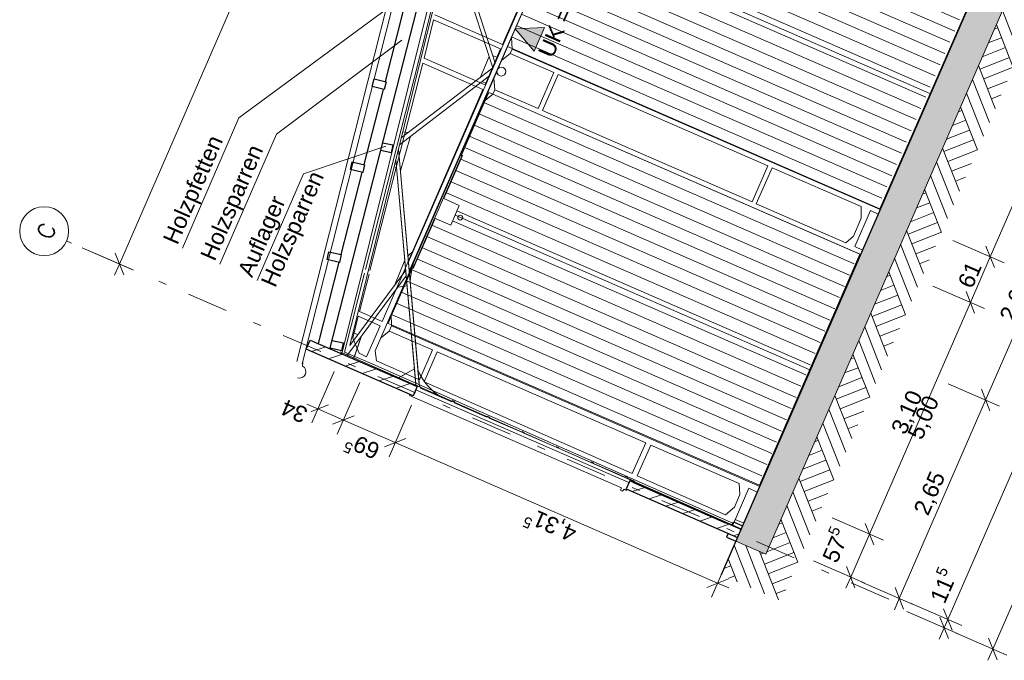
# Model space of a CAD drawing. Header units: metres. Extents: x -43 to 551, y 11 to 64.
# Tile 29 of 36: x 532 to 544, y 12 to 20. Entities that reach past the tile are written whole.
import ezdxf

# ---------------------------------------------------------------- set-up
doc = ezdxf.new("R2010")
doc.units = ezdxf.units.M
doc.header["$MEASUREMENT"] = 0
for name, pattern in [('Achslinie 01', [1.166667, 0.5, -0.3, 0, -0.366667]), ('DGN Style 2', [1.233271, 0.739963, -0.493308]), ('Wipeout_Contour', [1, 0, -1])]:
    doc.linetypes.add(name, pattern=pattern)
for name, color, linetype in [('00_Achsraster', 7, 'Continuous'), ('GBE_Beschriftung', 7, 'Continuous'), ('GBE_Dach', 7, 'Continuous'), ('GBE_Fen_Tuer', 7, 'Continuous'), ('GBE_Wand_Decke_tragend_Ansicht', 7, 'Continuous'), ('GBE_Wand_Decke_tragend_Schnitt', 7, 'Continuous'), ('GBE_Wand_Decke_tragend_Schraffur', 7, 'Continuous'), ('NEU_GBE_Bemassung_fsa', 7, 'Continuous'), ('NEU_GBE_Boden', 7, 'Continuous'), ('NEU_GBE_Fahrdraht', 7, 'Continuous'), ('NEU_GBE_Hoehenkoten', 7, 'Continuous'), ('NEU_GBE_Holzbalken', 7, 'Continuous'), ('NEU_GBE_Regenrinne', 7, 'Continuous'), ('NEU_GBE_Traeger', 7, 'Continuous')]:
    doc.layers.add(name, color=color, linetype=linetype)
doc.styles.add('ERSTELLTER_STIL_1', font='txt')
doc.dimstyles.new('ERSTELLTER_STIL__1', dxfattribs={"dimtxt": 0.2, "dimasz": 0.190285, "dimexe": 0.18, "dimexo": 0.5, "dimgap": 0.09, "dimtad": 1, "dimzin": 0, "dimdsep": 46, "dimtxsty": 'ERSTELLTER_STIL_1', "dimblk": 'ARROWHEAD_6', "dimblk1": 'ARROWHEAD_6', "dimblk2": 'ARROWHEAD_6', "dimcen": 0.09, "dimclrd": 7, "dimclre": 7, "dimclrt": 7, "dimazin": 0, "dimtfac": 1, "dimtdec": 4, "dimtmove": 2, "dimatfit": 3, "dimfxl": 1, "dimtolj": 1, "dimtzin": 0, "dimarcsym": 0})
doc.dimstyles.new('ERSTELLTER_STIL__2', dxfattribs={"dimtxt": 0.2, "dimasz": 0.190285, "dimexe": 0.18, "dimexo": 0.5, "dimgap": 0.09, "dimtad": 1, "dimzin": 0, "dimdsep": 46, "dimtxsty": 'ERSTELLTER_STIL_1', "dimblk": 'ARROWHEAD_6', "dimblk1": 'ARROWHEAD_6', "dimblk2": 'ARROWHEAD_6', "dimcen": 0.09, "dimclrd": 7, "dimclre": 7, "dimclrt": 7, "dimazin": 0, "dimtfac": 1, "dimtdec": 4, "dimtmove": 0, "dimatfit": 3, "dimfxl": 1, "dimtolj": 1, "dimtzin": 0, "dimarcsym": 0})
doc.dimstyles.new('ERSTELLTER_STIL__3', dxfattribs={"dimtxt": 0.2, "dimasz": 0.190285, "dimexe": 0.18, "dimexo": 0.5, "dimgap": 0.09, "dimtad": 1, "dimzin": 0, "dimdsep": 46, "dimtxsty": 'ERSTELLTER_STIL_1', "dimblk": 'ARROWHEAD_6', "dimblk1": 'ARROWHEAD_6', "dimblk2": 'ARROWHEAD_6', "dimcen": 0.09, "dimclrd": 8, "dimclre": 8, "dimclrt": 8, "dimazin": 0, "dimtfac": 1, "dimtdec": 4, "dimtmove": 0, "dimatfit": 3, "dimfxl": 1, "dimtolj": 1, "dimtzin": 0, "dimarcsym": 0})
pattern_1 = [(18, (575.09492, 0), (-0.04635255, 0.1426585), [])]

# ---------------------------------------------------------------- blocks, each defined once
blk = doc.blocks.new('*D97', base_point=(575.095, 0))
at = {"layer": 'NEU_GBE_Bemassung_fsa', "color": 7, "linetype": 'Continuous', "lineweight": 13}
for p, q in [((550.79, 27.061), (550.16, 27.336)), ((550.67, 27.004), (550.566, 27.268)), ((550.618, 27.136), (550.678, 27.274)), ((544.15, 12.285), (550.618, 27.136)), ((544.322, 12.21), (543.692, 12.485)), ((544.098, 12.417), (544.202, 12.153)), ((544.09, 12.148), (544.15, 12.285))]:
    blk.add_line(p, q, dxfattribs=at)
at = {"color": 254, "linetype": 'Wipeout_Contour', "lineweight": 0, "ltscale": 2190.451584}
blk.add_wipeout([(547.228, 19.368), (547.529, 20.059), (547.284, 20.165), (546.983, 19.475)], dxfattribs=at).dxf.layer = 'NEU_GBE_Bemassung_fsa'
at = {"layer": 'NEU_GBE_Bemassung_fsa', "color": 7, "lineweight": 13, "insert": (547.21, 19.412), "char_height": 0.2, "attachment_point": 7, "rotation": 66.4651, "style": 'ERSTELLTER_STIL_1'}
blk.add_mtext('\\A1;{\\pql;\\fArial|b0|i0|c0|p34;16,20}', dxfattribs=at)
blk = doc.blocks.new('ARROWHEAD_6')
at = {"color": 0, "linetype": 'Continuous', "lineweight": 0}
for p, q in [((0, 0), (-1, 0)), ((-0.5, -0.5), (0.5, 0.5))]:
    blk.add_line(p, q, dxfattribs=at)
blk = doc.blocks.new('*D99', base_point=(575.095, 0))
at = {"layer": '00_Achsraster', "color": 8, "linetype": 'Continuous', "lineweight": 18}
for p, q in [((539.863, 31.761), (536.646, 24.375)), ((536.188, 24.575), (536.818, 24.3)), ((536.698, 24.243), (536.594, 24.507)), ((536.646, 24.375), (533.437, 17.006)), ((532.978, 17.206), (533.609, 16.931)), ((533.385, 17.138), (533.489, 16.874)), ((533.437, 17.006), (533.377, 16.868))]:
    blk.add_line(p, q, dxfattribs=at)
at = {"color": 254, "linetype": 'Wipeout_Contour', "lineweight": 0, "ltscale": 2141.26244}
blk.add_wipeout([(534.914, 20.421), (535.152, 20.967), (534.912, 21.072), (534.674, 20.526)], dxfattribs=at).dxf.layer = '00_Achsraster'
at = {"layer": '00_Achsraster', "color": 8, "lineweight": 18, "insert": (534.898, 20.462), "char_height": 0.2, "attachment_point": 7, "rotation": 66.4651, "style": 'ERSTELLTER_STIL_1'}
blk.add_mtext('\\A1;{\\pql;\\fArial|b0|i0|c0|p34;8,04}', dxfattribs=at)
blk = doc.blocks.new('*D100', base_point=(575.095, 0))
at = {"layer": 'NEU_GBE_Bemassung_fsa', "color": 7, "linetype": 'Continuous', "lineweight": 13}
for p, q in [((543.599, 12.648), (549.975, 27.288)), ((543.771, 12.573), (543.141, 12.848)), ((543.726, 12.47), (543.096, 12.744)), ((543.547, 12.78), (543.651, 12.517)), ((543.502, 12.677), (543.606, 12.413)), ((543.554, 12.545), (543.599, 12.648)), ((543.494, 12.407), (543.554, 12.545))]:
    blk.add_line(p, q, dxfattribs=at)
blk = doc.blocks.new('*D101', base_point=(575.095, 0))
at = {"layer": 'NEU_GBE_Bemassung_fsa', "color": 7, "linetype": 'Continuous', "lineweight": 13}
for p, q in [((550.027, 27.156), (549.924, 27.42)), ((543.599, 12.648), (549.975, 27.288)), ((543.547, 12.78), (543.651, 12.517))]:
    blk.add_line(p, q, dxfattribs=at)
at = {"color": 254, "linetype": 'Wipeout_Contour', "lineweight": 0, "ltscale": 2201.586803}
blk.add_wipeout([(549.762, 26.815), (549.943, 27.23), (549.698, 27.336), (549.517, 26.922)], dxfattribs=at).dxf.layer = 'NEU_GBE_Bemassung_fsa'
at = {"color": 254, "linetype": 'Wipeout_Contour', "lineweight": 0, "ltscale": 2188.103604}
blk.add_wipeout([(546.631, 19.626), (546.932, 20.316), (546.687, 20.423), (546.386, 19.732)], dxfattribs=at).dxf.layer = 'NEU_GBE_Bemassung_fsa'
at = {"color": 254, "linetype": 'Wipeout_Contour', "lineweight": 0, "ltscale": 2175.00431}
blk.add_wipeout([(543.632, 12.749), (543.82, 13.18), (543.558, 13.295), (543.37, 12.863)], dxfattribs=at).dxf.layer = 'NEU_GBE_Bemassung_fsa'
at = {"layer": 'NEU_GBE_Bemassung_fsa', "color": 7, "lineweight": 13, "char_height": 0.2, "attachment_point": 7, "rotation": 66.4651, "style": 'ERSTELLTER_STIL_1'}
for s, insert in [('\\A1;{\\pql;\\fArial|b0|i0|c0|p34;11\\fArial|b0|i0|c0|p34;\\A1{\\H.66x;\\S5^  ;}}', (549.747, 26.858)), ('\\A1;{\\pql;\\fArial|b0|i0|c0|p34;15,97}', (546.614, 19.67)), ('\\A1;{\\pql;\\fArial|b0|i0|c0|p34;11\\fArial|b0|i0|c0|p34;\\A1{\\H.66x;\\S5^  ;}}', (543.612, 12.804))]:
    blk.add_mtext(s, dxfattribs=dict(at, insert=insert))
blk = doc.blocks.new('*D102', base_point=(575.095, 0))
at = {"layer": 'NEU_GBE_Bemassung_fsa', "color": 7, "linetype": 'Continuous', "lineweight": 13}
for p, q in [((550.194, 27.321), (549.564, 27.595)), ((550.148, 27.213), (549.517, 27.488)), ((550.027, 27.156), (549.924, 27.42)), ((549.97, 27.527), (550.074, 27.264)), ((550.022, 27.396), (550.082, 27.533)), ((549.975, 27.288), (550.022, 27.396)), ((543.599, 12.648), (549.975, 27.288))]:
    blk.add_line(p, q, dxfattribs=at)
blk = doc.blocks.new('*D103', base_point=(575.095, 0))
at = {"layer": 'NEU_GBE_Bemassung_fsa', "color": 7, "linetype": 'Continuous', "lineweight": 13}
for p, q in [((544.062, 15.338), (545.118, 17.764)), ((544.234, 15.263), (543.603, 15.538)), ((544.01, 15.47), (544.113, 15.206)), ((543.003, 12.906), (544.062, 15.338)), ((543.175, 12.831), (542.544, 13.106)), ((542.951, 13.038), (543.054, 12.774)), ((542.943, 12.768), (543.003, 12.906))]:
    blk.add_line(p, q, dxfattribs=at)
at = {"color": 254, "linetype": 'Wipeout_Contour', "lineweight": 0, "ltscale": 2174.355582}
blk.add_wipeout([(543.406, 13.849), (543.646, 14.4), (543.401, 14.507), (543.161, 13.956)], dxfattribs=at).dxf.layer = 'NEU_GBE_Bemassung_fsa'
at = {"layer": 'NEU_GBE_Bemassung_fsa', "color": 7, "lineweight": 13, "insert": (543.389, 13.893), "char_height": 0.2, "attachment_point": 7, "rotation": 66.4651, "style": 'ERSTELLTER_STIL_1'}
blk.add_mtext('\\A1;{\\pql;\\fArial|b0|i0|c0|p34;2,65}', dxfattribs=at)
blk = doc.blocks.new('*D104', base_point=(575.095, 0))
at = {"layer": 'NEU_GBE_Bemassung_fsa', "color": 7, "linetype": 'Continuous', "lineweight": 13}
for p, q in [((545.118, 17.764), (546.188, 20.22)), ((545.29, 17.689), (544.66, 17.963)), ((545.066, 17.895), (545.17, 17.632)), ((544.062, 15.338), (545.118, 17.764)), ((544.01, 15.47), (544.113, 15.206))]:
    blk.add_line(p, q, dxfattribs=at)
at = {"color": 254, "linetype": 'Wipeout_Contour', "lineweight": 0, "ltscale": 2178.859983}
blk.add_wipeout([(544.444, 16.232), (544.724, 16.875), (544.479, 16.982), (544.199, 16.338)], dxfattribs=at).dxf.layer = 'NEU_GBE_Bemassung_fsa'
at = {"layer": 'NEU_GBE_Bemassung_fsa', "color": 7, "lineweight": 13, "insert": (544.462, 16.26), "char_height": 0.2, "attachment_point": 7, "rotation": 66.4651, "style": 'ERSTELLTER_STIL_1'}
blk.add_mtext('\\A1;{\\pql;\\fArial|b0|i0|c0|p34;2,64\\fArial|b0|i0|c0|p34;\\A1{\\H.66x;\\S5^  ;}}', dxfattribs=at)
blk = doc.blocks.new('*D105', base_point=(575.095, 0))
at = {"layer": 'NEU_GBE_Bemassung_fsa', "color": 7, "linetype": 'Continuous', "lineweight": 13}
for p, q in [((546.188, 20.22), (547.255, 22.67)), ((546.36, 20.145), (545.729, 20.419)), ((546.136, 20.351), (546.24, 20.088)), ((545.118, 17.764), (546.188, 20.22)), ((545.066, 17.895), (545.17, 17.632))]:
    blk.add_line(p, q, dxfattribs=at)
at = {"color": 254, "linetype": 'Wipeout_Contour', "lineweight": 0, "ltscale": 2183.429095}
blk.add_wipeout([(545.527, 18.719), (545.767, 19.27), (545.522, 19.376), (545.282, 18.825)], dxfattribs=at).dxf.layer = 'NEU_GBE_Bemassung_fsa'
at = {"layer": 'NEU_GBE_Bemassung_fsa', "color": 7, "lineweight": 13, "insert": (545.51, 18.763), "char_height": 0.2, "attachment_point": 7, "rotation": 66.4651, "style": 'ERSTELLTER_STIL_1'}
blk.add_mtext('\\A1;{\\pql;\\fArial|b0|i0|c0|p34;2,68}', dxfattribs=at)
blk = doc.blocks.new('*D109', base_point=(575.095, 0))
at = {"layer": 'NEU_GBE_Bemassung_fsa', "color": 7, "linetype": 'Continuous', "lineweight": 13}
for p, q in [((537.019, 15.275), (536.744, 14.644)), ((536.819, 14.817), (536.184, 15.093)), ((536.687, 14.765), (536.951, 14.868)), ((540.775, 13.094), (536.819, 14.817)), ((540.974, 13.552), (540.7, 12.922)), ((540.643, 13.042), (540.907, 13.146)), ((540.912, 13.034), (540.775, 13.094))]:
    blk.add_line(p, q, dxfattribs=at)
at = {"color": 254, "linetype": 'Wipeout_Contour', "lineweight": 0, "ltscale": 2155.67379}
blk.add_wipeout([(539.116, 13.809), (538.473, 14.089), (538.366, 13.844), (539.009, 13.564)], dxfattribs=at).dxf.layer = 'NEU_GBE_Bemassung_fsa'
at = {"layer": 'NEU_GBE_Bemassung_fsa', "color": 7, "lineweight": 13, "insert": (539.087, 13.827), "char_height": 0.2, "attachment_point": 7, "rotation": 156.4651, "style": 'ERSTELLTER_STIL_1'}
blk.add_mtext('\\A1;{\\pql;\\fArial|b0|i0|c0|p34;4,31\\fArial|b0|i0|c0|p34;\\A1{\\H.66x;\\S5^  ;}}', dxfattribs=at)
blk = doc.blocks.new('*D110', base_point=(575.095, 0))
at = {"layer": 'NEU_GBE_Bemassung_fsa', "color": 7, "linetype": 'Continuous', "lineweight": 13}
for p, q in [((536.384, 15.552), (536.109, 14.921)), ((536.184, 15.093), (535.871, 15.229)), ((536.052, 15.041), (536.316, 15.145)), ((536.819, 14.817), (536.184, 15.093)), ((536.687, 14.765), (536.951, 14.868))]:
    blk.add_line(p, q, dxfattribs=at)
at = {"color": 254, "linetype": 'Wipeout_Contour', "lineweight": 0, "ltscale": 2146.601858}
blk.add_wipeout([(536.716, 14.855), (536.282, 15.043), (536.175, 14.799), (536.609, 14.61)], dxfattribs=at).dxf.layer = 'NEU_GBE_Bemassung_fsa'
at = {"layer": 'NEU_GBE_Bemassung_fsa', "color": 7, "lineweight": 13, "insert": (536.673, 14.84), "char_height": 0.2, "attachment_point": 7, "rotation": 156.4651, "style": 'ERSTELLTER_STIL_1'}
blk.add_mtext('\\A1;{\\pql;\\fArial|b0|i0|c0|p34;69\\fArial|b0|i0|c0|p34;\\A1{\\H.66x;\\S5^  ;}}', dxfattribs=at)
blk = doc.blocks.new('*D111', base_point=(575.095, 0))
at = {"layer": 'NEU_GBE_Bemassung_fsa', "color": 7, "linetype": 'Continuous', "lineweight": 13}
for p, q in [((536.071, 15.688), (535.797, 15.057)), ((536.384, 15.552), (536.109, 14.921)), ((535.871, 15.229), (535.734, 15.289)), ((536.003, 15.281), (535.74, 15.177)), ((536.184, 15.093), (535.871, 15.229)), ((536.052, 15.041), (536.316, 15.145))]:
    blk.add_line(p, q, dxfattribs=at)
at = {"color": 254, "linetype": 'Wipeout_Contour', "lineweight": 0, "ltscale": 2143.198953}
blk.add_wipeout([(535.808, 15.25), (535.467, 15.398), (535.36, 15.154), (535.701, 15.005)], dxfattribs=at).dxf.layer = 'NEU_GBE_Bemassung_fsa'
at = {"layer": 'NEU_GBE_Bemassung_fsa', "color": 7, "lineweight": 13, "insert": (535.764, 15.233), "char_height": 0.2, "attachment_point": 7, "rotation": 156.4651, "style": 'ERSTELLTER_STIL_1'}
blk.add_mtext('\\A1;{\\pql;\\fArial|b0|i0|c0|p34;34}', dxfattribs=at)
blk = doc.blocks.new('*D112', base_point=(575.095, 0))
at = {"layer": 'NEU_GBE_Bemassung_fsa', "color": 7, "linetype": 'Continuous', "lineweight": 13}
for p, q in [((542.637, 13.694), (543.875, 16.536)), ((542.809, 13.619), (542.178, 13.894)), ((542.585, 13.826), (542.689, 13.562)), ((542.407, 13.168), (542.637, 13.694)), ((542.58, 13.093), (541.949, 13.367)), ((542.356, 13.299), (542.459, 13.036)), ((542.347, 13.03), (542.407, 13.168))]:
    blk.add_line(p, q, dxfattribs=at)
at = {"color": 254, "linetype": 'Wipeout_Contour', "lineweight": 0, "ltscale": 2169.78221}
blk.add_wipeout([(542.309, 13.247), (542.506, 13.697), (542.244, 13.812), (542.048, 13.361)], dxfattribs=at).dxf.layer = 'NEU_GBE_Bemassung_fsa'
at = {"layer": 'NEU_GBE_Bemassung_fsa', "color": 7, "lineweight": 13, "insert": (542.29, 13.302), "char_height": 0.2, "attachment_point": 7, "rotation": 66.4651, "style": 'ERSTELLTER_STIL_1'}
blk.add_mtext('\\A1;{\\pql;\\fArial|b0|i0|c0|p34;57\\fArial|b0|i0|c0|p34;\\A1{\\H.66x;\\S5^  ;}}', dxfattribs=at)
blk = doc.blocks.new('*D113', base_point=(575.095, 0))
at = {"layer": 'NEU_GBE_Bemassung_fsa', "color": 7, "linetype": 'Continuous', "lineweight": 13}
for p, q in [((543.875, 16.536), (544.118, 17.094)), ((544.047, 16.461), (543.416, 16.736)), ((543.823, 16.668), (543.926, 16.404)), ((542.637, 13.694), (543.875, 16.536)), ((542.585, 13.826), (542.689, 13.562))]:
    blk.add_line(p, q, dxfattribs=at)
at = {"color": 254, "linetype": 'Wipeout_Contour', "lineweight": 0, "ltscale": 2173.357592}
blk.add_wipeout([(543.13, 14.842), (543.37, 15.393), (543.125, 15.5), (542.885, 14.949)], dxfattribs=at).dxf.layer = 'NEU_GBE_Bemassung_fsa'
at = {"layer": 'NEU_GBE_Bemassung_fsa', "color": 7, "lineweight": 13, "insert": (543.112, 14.886), "char_height": 0.2, "attachment_point": 7, "rotation": 66.4651, "style": 'ERSTELLTER_STIL_1'}
blk.add_mtext('\\A1;{\\pql;\\fArial|b0|i0|c0|p34;3,10}', dxfattribs=at)
blk = doc.blocks.new('*D114', base_point=(575.095, 0))
at = {"layer": 'NEU_GBE_Bemassung_fsa', "color": 7, "linetype": 'Continuous', "lineweight": 13}
for p, q in [((544.118, 17.094), (545.351, 19.927)), ((544.29, 17.019), (543.659, 17.294)), ((544.066, 17.226), (544.17, 16.963)), ((543.875, 16.536), (544.118, 17.094)), ((543.823, 16.668), (543.926, 16.404))]:
    blk.add_line(p, q, dxfattribs=at)
at = {"color": 254, "linetype": 'Wipeout_Contour', "lineweight": 0, "ltscale": 2176.518224}
blk.add_wipeout([(543.916, 16.647), (544.064, 16.988), (543.82, 17.095), (543.671, 16.754)], dxfattribs=at).dxf.layer = 'NEU_GBE_Bemassung_fsa'
at = {"layer": 'NEU_GBE_Bemassung_fsa', "color": 7, "lineweight": 13, "insert": (543.899, 16.691), "char_height": 0.2, "attachment_point": 7, "rotation": 66.4651, "style": 'ERSTELLTER_STIL_1'}
blk.add_mtext('\\A1;{\\pql;\\fArial|b0|i0|c0|p34;61}', dxfattribs=at)
blk = doc.blocks.new('*D115', base_point=(575.095, 0))
at = {"layer": 'NEU_GBE_Bemassung_fsa', "color": 7, "linetype": 'Continuous', "lineweight": 13}
for p, q in [((545.299, 20.058), (545.403, 19.795)), ((544.118, 17.094), (545.351, 19.927)), ((544.066, 17.226), (544.17, 16.963))]:
    blk.add_line(p, q, dxfattribs=at)
at = {"color": 254, "linetype": 'Wipeout_Contour', "lineweight": 0, "ltscale": 2179.69103}
blk.add_wipeout([(544.609, 18.238), (544.848, 18.789), (544.604, 18.895), (544.364, 18.344)], dxfattribs=at).dxf.layer = 'NEU_GBE_Bemassung_fsa'
at = {"layer": 'NEU_GBE_Bemassung_fsa', "color": 7, "lineweight": 13, "insert": (544.591, 18.282), "char_height": 0.2, "attachment_point": 7, "rotation": 66.4651, "style": 'ERSTELLTER_STIL_1'}
blk.add_mtext('\\A1;{\\pql;\\fArial|b0|i0|c0|p34;3,09}', dxfattribs=at)
blk = doc.blocks.new('*D116', base_point=(575.095, 0))
at = {"layer": 'NEU_GBE_Bemassung_fsa', "color": 7, "linetype": 'Continuous', "lineweight": 13}
for p, q in [((545.783, 21.169), (545.887, 20.906)), ((545.351, 19.927), (545.835, 21.037)), ((545.523, 19.852), (544.893, 20.126)), ((545.299, 20.058), (545.403, 19.795)), ((544.118, 17.094), (545.351, 19.927))]:
    blk.add_line(p, q, dxfattribs=at)
at = {"color": 254, "linetype": 'Wipeout_Contour', "lineweight": 0, "ltscale": 2183.406167}
blk.add_wipeout([(545.467, 20.209), (545.707, 20.76), (545.462, 20.867), (545.222, 20.316)], dxfattribs=at).dxf.layer = 'NEU_GBE_Bemassung_fsa'
at = {"layer": 'NEU_GBE_Bemassung_fsa', "color": 7, "lineweight": 13, "insert": (545.45, 20.253), "char_height": 0.2, "attachment_point": 7, "rotation": 66.4651, "style": 'ERSTELLTER_STIL_1'}
blk.add_mtext('\\A1;{\\pql;\\fArial|b0|i0|c0|p34;1,21}', dxfattribs=at)

msp = doc.modelspace()

# ---------------------------------------------------------------- hatches: boundary and pattern name
at = {"layer": 'GBE_Dach', "linetype": 'Continuous', "lineweight": 18, "true_color": 0xefefef}
h = msp.add_hatch(dxfattribs=at)
h.set_pattern_fill('Holz_Schalung__stehend___85', style=0, pattern_type=2)
h.set_pattern_definition([(156.465, (541.42276, 20.84612), (0.059896, 0.1375225), [])])
h.paths.add_polyline_path([(539.437, 22.506), (538.884, 21.206), (539.075, 21.122), (539.022, 21), (543.356, 19.113), (543.974, 20.53)])
h = msp.add_hatch(dxfattribs=at)
h.set_pattern_fill('Holz_Schalung__stehend___85', style=0, pattern_type=2)
h.set_pattern_definition([(156.465, (540.77015, 19.3477), (0.059896, 0.1375225), [])])
h.paths.add_polyline_path([(538.202, 19.671), (538.778, 20.962), (538.969, 20.879), (539.022, 21), (543.356, 19.113), (542.739, 17.695)])
h = msp.add_hatch(dxfattribs=at)
h.set_pattern_fill('Holz_Schalung__stehend___85', style=0, pattern_type=2)
h.set_pattern_definition([(156.465, (539.9506, 17.4412), (0.059896, 0.1375225), [])])
h.paths.add_polyline_path([(537.967, 19.101), (537.414, 17.8), (537.603, 17.717), (537.55, 17.596), (541.884, 15.708), (542.502, 17.125)])
h = msp.add_hatch(dxfattribs=at)
h.set_pattern_fill('Holz_Schalung__stehend___85', style=0, pattern_type=2)
h.set_pattern_definition([(156.465, (539.29798, 15.94278), (0.059896, 0.1375225), [])])
h.paths.add_polyline_path([(536.729, 16.267), (537.304, 17.557), (537.497, 17.474), (537.55, 17.596), (541.884, 15.708), (541.267, 14.29)])
at = {"layer": 'GBE_Wand_Decke_tragend_Schraffur', "linetype": 'Continuous', "lineweight": 13}
h = msp.add_hatch(dxfattribs=at)
h.set_pattern_fill('Stahlbeton_0002', style=0, pattern_type=2)
h.set_pattern_definition([(111.4651, (550.79172, 35.71727), (0.1116769, 0.0439121), []), (111.4651, (550.73588, 35.69531), (0.1116769, 0.0439121), [0.09, -0.03])])
h.paths.add_polyline_path([(540.999, 13.608), (547.501, 28.537), (547.868, 28.378), (541.365, 13.448)])
at = {"layer": 'GBE_Wand_Decke_tragend_Schraffur', "linetype": 'Continuous', "lineweight": 18, "true_color": 0x5f5f5f}
h = msp.add_hatch(dxfattribs=at)
h.set_pattern_fill('MW_Kalksandstein_0002', color=251, style=0, pattern_type=2)
h.set_pattern_definition(pattern_1)
h.paths.add_polyline_path([(537.041, 15.391), (535.729, 15.962), (535.778, 16.074), (537.09, 15.503)])
h = msp.add_hatch(dxfattribs=at)
h.set_pattern_fill('MW_Kalksandstein_0002', color=251, style=0, pattern_type=2)
h.set_pattern_definition(pattern_1)
h.paths.add_polyline_path([(541.062, 13.752), (539.696, 14.347), (539.653, 14.248), (541.019, 13.653)])
at = {"layer": 'NEU_GBE_Boden', "linetype": 'Continuous', "lineweight": 18}
h = msp.add_hatch(dxfattribs=at)
h.set_pattern_fill('Erde_0002', color=9, style=0, pattern_type=2)
h.set_pattern_definition([(111.4651, (552.10956, 37.11524), (0.36295, 0.1427144), []), (111.465, (551.9886, 37.0677), (0.7259, 0.285429), []), (111.465, (551.8676, 37.0201), (0.7259, 0.285429), []), (201.4651, (551.74661, 36.97252), (-0.04757145, 0.1209833), [0.39, -0.39])])
h.paths.add_polyline_path([(540.819, 13.196), (540.999, 13.608), (541.365, 13.448), (547.868, 28.378), (547.501, 28.537), (547.726, 29.053), (548.459, 28.733), (541.553, 12.876)])
at = {"layer": 'NEU_GBE_Hoehenkoten', "linetype": 'Continuous', "lineweight": 13}
msp.add_hatch(color=7, dxfattribs=at).paths.add_polyline_path([(538.649, 19.905), (538.523, 19.616), (538.29, 19.889)])

# ---------------------------------------------------------------- linework, layer by layer
at = {"layer": '00_Achsraster', "color": 8, "linetype": 'Achslinie 01', "lineweight": 18}
msp.add_line((542.873, 12.897), (532.788, 17.289), dxfattribs=at)
at = {"layer": '00_Achsraster', "color": 8, "linetype": 'Continuous', "lineweight": 18}
msp.add_circle((532.513, 17.409), 0.3, dxfattribs=at)
at = {"layer": 'GBE_Beschriftung', "color": 7, "linetype": 'Continuous', "lineweight": 13}
for points in [[(536.868, 20.248), (534.903, 18.797), (534.209, 17.202)], [(536.901, 19.75), (535.362, 18.597), (534.667, 17.003)], [(536.704, 18.449), (535.695, 18.111), (535.126, 16.803)]]:
    msp.add_lwpolyline(points, dxfattribs=at)
at = {"layer": 'GBE_Dach', "color": 253, "linetype": 'Continuous', "lineweight": 18, "true_color": 0x9f9f9f, "flags": 128}
msp.add_lwpolyline([(537.668, 23.93), (535.613, 15.812)], dxfattribs=at)
at = {"layer": 'GBE_Dach', "color": 7, "linetype": 'Continuous', "lineweight": 18, "flags": 128}
msp.add_lwpolyline([(537.732, 23.903), (535.676, 15.784)], dxfattribs=at)
at = {"layer": 'GBE_Fen_Tuer', "color": 254, "linetype": 'Continuous', "lineweight": 18, "true_color": 0xdfdfdf}
for p, q in [((539.03, 20.993), (543.38, 19.098)), ((537.553, 17.603), (541.904, 15.708))]:
    msp.add_line(p, q, dxfattribs=at)
at = {"layer": 'GBE_Fen_Tuer', "color": 254, "linetype": 'DGN Style 2', "lineweight": 18, "true_color": 0xdfdfdf}
for p, q in [((538.246, 19.783), (538.201, 19.679)), ((538.255, 19.648), (538.198, 19.673)), ((537.923, 19.009), (537.967, 19.109)), ((538.017, 19.087), (537.967, 19.109)), ((536.77, 16.366), (536.732, 16.278)), ((536.774, 16.259), (536.732, 16.278))]:
    msp.add_line(p, q, dxfattribs=at)
at = {"layer": 'GBE_Fen_Tuer', "color": 7, "linetype": 'Continuous', "lineweight": 18}
for p, q in [((537.047, 15.532), (537.043, 15.523)), ((537.047, 15.532), (537.132, 15.495)), ((537.074, 15.465), (539.687, 14.326)), ((537.128, 15.485), (537.132, 15.495)), ((537.516, 15.316), (537.128, 15.485)), ((536.996, 15.394), (537.002, 15.408)), ((536.996, 15.394), (537.002, 15.408)), ((536.996, 15.394), (539.596, 14.262)), ((537.944, 15.13), (537.543, 15.304)), ((538.372, 14.943), (537.971, 15.118)), ((538.795, 14.759), (538.398, 14.932)), ((539.224, 14.572), (538.821, 14.748)), ((539.64, 14.391), (539.25, 14.561)), ((539.596, 14.262), (539.583, 14.232)), ((539.583, 14.232), (539.606, 14.222)), ((539.606, 14.222), (539.627, 14.245))]:
    msp.add_line(p, q, dxfattribs=at)
at = {"layer": 'GBE_Fen_Tuer', "color": 254, "linetype": 'Continuous', "lineweight": 18, "true_color": 0xdfdfdf, "flags": 128}
for points in [[(538.255, 19.648), (542.764, 17.684), (543.998, 20.516), (539.477, 22.485)], [(538.776, 20.959), (538.524, 20.38), (538.509, 20.386), (538.246, 19.783)], [(536.774, 16.259), (541.288, 14.293), (542.521, 17.126), (538.017, 19.087)], [(537.923, 19.009), (537.632, 18.342), (537.645, 18.337), (537.415, 17.808)], [(537.3, 17.568), (537.5, 17.481), (537.606, 17.725), (537.406, 17.812)], [(537.308, 17.565), (537.04, 16.951), (537.027, 16.956), (536.77, 16.366)]]:
    msp.add_lwpolyline(points, dxfattribs=at)
at = {"layer": 'GBE_Fen_Tuer', "color": 7, "linetype": 'Continuous', "lineweight": 18, "flags": 128}
for points in [[(537.516, 15.316), (537.523, 15.331), (537.549, 15.319), (537.543, 15.304)], [(537.944, 15.13), (537.949, 15.14), (537.975, 15.129), (537.971, 15.118)], [(538.372, 14.943), (538.376, 14.952), (538.402, 14.941), (538.398, 14.932)], [(538.795, 14.759), (538.798, 14.766), (538.824, 14.755), (538.821, 14.748)], [(539.224, 14.572), (539.227, 14.581), (539.254, 14.569), (539.25, 14.561)], [(539.64, 14.391), (539.644, 14.399), (539.67, 14.388), (539.667, 14.379)]]:
    msp.add_lwpolyline(points, dxfattribs=at)
at = {"layer": 'GBE_Wand_Decke_tragend_Ansicht', "color": 254, "linetype": 'Continuous', "lineweight": 18, "true_color": 0xdfdfdf}
for p, q in [((539.844, 23.495), (538.003, 19.224)), ((538.137, 19.699), (539.374, 22.539)), ((537.304, 20.061), (538.137, 19.699)), ((537.289, 20.001), (537.173, 19.528)), ((537.289, 20.001), (538.112, 19.643)), ((538.255, 19.642), (538.246, 19.787)), ((537.921, 19.203), (538.112, 19.643)), ((538.231, 19.586), (538.122, 19.5)), ((538.231, 19.586), (538.255, 19.642)), ((538.231, 19.586), (538.764, 19.353)), ((538.255, 19.642), (542.77, 17.676)), ((537.158, 19.468), (536.51, 16.927)), ((537.158, 19.468), (537.896, 19.147)), ((537.173, 19.528), (537.921, 19.203)), ((538.764, 19.353), (538.572, 18.911)), ((538.82, 19.329), (538.628, 18.887)), ((538.82, 19.329), (541.39, 18.21)), ((536.574, 15.941), (538.003, 19.224)), ((538.043, 19.142), (538.03, 19.286)), ((536.658, 16.302), (537.896, 19.147)), ((538.019, 19.089), (537.903, 18.993)), ((538.019, 19.089), (538.043, 19.142)), ((538.019, 19.089), (542.53, 17.124)), ((538.043, 19.142), (538.572, 18.911)), ((538.628, 18.887), (541.197, 17.768)), ((541.39, 18.21), (541.197, 17.768)), ((541.442, 18.187), (541.249, 17.745)), ((541.442, 18.187), (542.536, 17.711)), ((541.249, 17.745), (542.349, 17.266)), ((542.456, 17.22), (542.649, 17.662)), ((542.537, 17.568), (542.536, 17.711)), ((542.649, 17.662), (542.746, 17.619)), ((542.442, 17.349), (542.537, 17.568)), ((542.442, 17.349), (542.349, 17.266)), ((542.456, 17.22), (542.553, 17.177)), ((536.443, 16.895), (536.196, 15.925)), ((536.499, 16.883), (536.381, 16.423)), ((536.367, 16.365), (536.298, 16.095)), ((536.367, 16.365), (536.634, 16.248)), ((536.381, 16.423), (536.658, 16.302)), ((536.775, 16.247), (536.769, 16.39)), ((536.469, 15.87), (536.634, 16.248)), ((536.747, 16.184), (536.775, 16.247)), ((536.775, 16.247), (541.291, 14.28)), ((536.376, 15.911), (536.298, 16.095)), ((536.747, 16.184), (536.641, 16.095)), ((536.747, 16.184), (537.276, 15.954)), ((537.276, 15.954), (537.116, 15.588)), ((536.146, 15.928), (541.064, 13.758)), ((536.196, 15.925), (536.509, 15.793)), ((536.376, 15.911), (536.469, 15.87)), ((536.589, 15.821), (536.574, 15.941)), ((537.334, 15.929), (537.174, 15.563)), ((537.334, 15.929), (539.892, 14.814)), ((536.509, 15.793), (540.969, 13.824)), ((536.589, 15.821), (537.116, 15.588)), ((537.174, 15.563), (539.727, 14.436)), ((539.727, 14.436), (539.892, 14.814)), ((539.789, 14.408), (539.954, 14.787)), ((539.954, 14.787), (541.041, 14.314)), ((539.789, 14.408), (540.872, 13.93)), ((540.96, 13.803), (541.157, 14.256)), ((541.049, 14.18), (541.041, 14.314)), ((541.157, 14.256), (541.261, 14.21)), ((540.981, 14.024), (541.049, 14.18)), ((540.981, 14.024), (540.872, 13.93)), ((540.991, 13.874), (541.095, 13.829))]:
    msp.add_line(p, q, dxfattribs=at)
at = {"layer": 'GBE_Wand_Decke_tragend_Ansicht', "color": 254, "linetype": 'Continuous', "lineweight": 18, "true_color": 0xdfdfdf, "flags": 128}
for points in [[(537.275, 20.182), (537.11, 19.507), (536.455, 16.939)], [(537.619, 18.342), (537.637, 18.334), (537.039, 16.962), (537.021, 16.969)]]:
    msp.add_lwpolyline(points, dxfattribs=at)
at = {"layer": 'GBE_Wand_Decke_tragend_Schnitt', "color": 7, "linetype": 'Continuous', "lineweight": 25}
for p, q in [((539.668, 14.38), (539.749, 14.345)), ((539.668, 14.38), (539.749, 14.345)), ((539.741, 14.327), (539.749, 14.345)), ((539.741, 14.327), (539.749, 14.345)), ((539.741, 14.327), (540.881, 13.83)), ((539.627, 14.245), (539.656, 14.233)), ((539.656, 14.233), (539.661, 14.245)), ((540.948, 13.801), (540.968, 13.847)), ((540.968, 13.847), (541.081, 13.798)), ((540.905, 13.703), (540.885, 13.657)), ((540.885, 13.657), (540.999, 13.608))]:
    msp.add_line(p, q, dxfattribs=at)
at = {"layer": 'GBE_Wand_Decke_tragend_Schraffur', "color": 7, "linetype": 'Continuous', "lineweight": 13, "flags": 128}
msp.add_lwpolyline([(540.999, 13.608), (547.501, 28.537), (547.868, 28.378), (541.365, 13.448)], close=True, dxfattribs=at)
at = {"layer": 'GBE_Wand_Decke_tragend_Schraffur', "color": 7, "linetype": 'Continuous', "lineweight": 25, "flags": 128}
for points in [[(537.041, 15.391), (535.729, 15.962), (535.778, 16.074), (537.09, 15.503)], [(541.062, 13.752), (539.696, 14.347), (539.653, 14.248), (541.019, 13.653)]]:
    msp.add_lwpolyline(points, close=True, dxfattribs=at)
at = {"layer": 'NEU_GBE_Fahrdraht', "color": 251, "linetype": 'Continuous', "lineweight": 18, "true_color": 0x5f5f5f}
msp.add_circle((537.617, 17.575), 0.03, dxfattribs=at)
at = {"layer": 'NEU_GBE_Hoehenkoten', "color": 7, "linetype": 'Continuous', "lineweight": 13, "flags": 128}
msp.add_lwpolyline([(538.649, 19.905), (538.523, 19.616), (538.29, 19.889)], close=True, dxfattribs=at)
at = {"layer": 'NEU_GBE_Holzbalken', "color": 7, "linetype": 'Continuous', "lineweight": 25}
for p, q in [((536.439, 18.224), (536.675, 19.147)), ((536.439, 18.224), (536.675, 19.147)), ((536.156, 17.121), (536.415, 18.129)), ((536.156, 17.121), (536.415, 18.129)), ((535.877, 16.031), (536.132, 17.027))]:
    msp.add_line(p, q, dxfattribs=at)
at = {"layer": 'NEU_GBE_Holzbalken', "color": 7, "linetype": 'Continuous', "lineweight": 25, "flags": 128}
for points in [[(536.019, 15.963), (537.084, 20.123), (538.004, 23.793)], [(536.7, 19.242), (536.919, 20.099), (536.938, 20.172)], [(536.7, 19.242), (536.919, 20.099), (536.938, 20.172)], [(536.667, 18.493), (536.789, 18.467), (536.769, 18.371), (536.642, 18.398)], [(536.667, 18.493), (536.789, 18.467), (536.769, 18.371), (536.642, 18.398)], [(536.046, 16.068), (536.18, 16.039), (536.16, 15.943), (536.021, 15.973)], [(536.046, 16.068), (536.18, 16.039), (536.16, 15.943), (536.021, 15.973)]]:
    msp.add_lwpolyline(points, dxfattribs=at)
for points in [[(536.685, 19.144), (536.535, 19.184), (536.56, 19.278), (536.71, 19.239)], [(536.685, 19.144), (536.535, 19.184), (536.56, 19.278), (536.71, 19.239)], [(536.421, 18.128), (536.27, 18.163), (536.292, 18.258), (536.443, 18.223)], [(536.421, 18.128), (536.27, 18.163), (536.292, 18.258), (536.443, 18.223)], [(536.135, 17.026), (535.984, 17.061), (536.006, 17.156), (536.158, 17.121)]]:
    msp.add_lwpolyline(points, close=True, dxfattribs=at)
at = {"layer": 'NEU_GBE_Regenrinne', "color": 7, "linetype": 'Continuous', "lineweight": 18}
msp.add_line((535.682, 15.755), (535.688, 15.798), dxfattribs=at)
msp.add_arc((535.646, 15.686), 0.0785, 250.6792, 62.251, dxfattribs=at)
msp.add_arc((535.646, 15.686), 0.0785, 250.6792, 62.251, dxfattribs=at)
at = {"layer": 'NEU_GBE_Traeger', "color": 251, "linetype": 'Continuous', "lineweight": 18, "true_color": 0x5f5f5f}
for p, q in [((539.273, 22.141), (536.992, 16.919)), ((539.273, 22.141), (536.992, 16.919)), ((539.192, 22.092), (536.982, 17.032)), ((539.192, 22.092), (536.982, 17.032)), ((538.046, 19.468), (537.525, 21.071)), ((538.046, 19.468), (537.525, 21.071)), ((538.017, 19.411), (537.505, 20.989)), ((538.017, 19.411), (537.505, 20.989)), ((537.972, 19.549), (537.86, 19.29)), ((537.972, 19.549), (537.86, 19.29)), ((538.015, 19.564), (538.076, 19.537)), ((538.015, 19.564), (538.076, 19.537)), ((538.017, 19.411), (536.894, 18.553)), ((538.017, 19.411), (536.894, 18.553)), ((537.978, 19.312), (536.873, 18.469)), ((537.978, 19.312), (536.873, 18.469)), ((537.888, 19.243), (537.938, 19.221)), ((537.888, 19.243), (537.938, 19.221)), ((536.912, 18.626), (536.981, 18.619)), ((536.912, 18.626), (536.981, 18.619)), ((537.009, 18.572), (536.883, 18.15)), ((537.009, 18.572), (536.883, 18.15)), ((536.86, 18.415), (537.115, 15.524)), ((536.86, 18.415), (537.117, 15.501)), ((536.829, 18.289), (537.071, 15.543)), ((536.829, 18.289), (537.073, 15.521)), ((536.806, 18.198), (536.838, 18.187)), ((536.806, 18.198), (536.838, 18.187)), ((537.039, 17.162), (536.976, 17.101)), ((537.039, 17.162), (536.976, 17.101)), ((536.938, 17.053), (536.814, 16.75)), ((536.938, 17.053), (536.814, 16.75)), ((536.948, 16.932), (536.263, 16.006)), ((536.955, 16.863), (536.227, 15.879)), ((536.85, 16.722), (536.966, 16.738)), ((536.359, 16.136), (536.302, 16.167)), ((536.359, 16.136), (536.302, 16.167)), ((536.4, 16.114), (536.308, 15.843)), ((536.4, 16.114), (536.318, 15.871)), ((537.055, 15.722), (536.853, 15.606)), ((537.055, 15.722), (536.877, 15.62))]:
    msp.add_line(p, q, dxfattribs=at)
at = {"layer": 'NEU_GBE_Traeger', "color": 251, "linetype": 'Continuous', "lineweight": 18, "true_color": 0x5f5f5f, "flags": 128}
for points in [[(536.166, 15.905), (536.275, 16.352), (537.212, 20.112), (538.134, 23.736)], [(536.263, 16.006), (536.347, 16.353), (537.283, 20.114), (538.194, 23.71)], [(536.263, 16.006), (536.347, 16.353), (537.283, 20.114), (538.194, 23.71)]]:
    msp.add_lwpolyline(points, dxfattribs=at)
at = {"layer": 'NEU_GBE_Traeger', "color": 7, "linetype": 'Continuous', "lineweight": 18}
msp.add_circle((538.121, 19.366), 0.055, dxfattribs=at)
at = {"layer": 'NEU_GBE_Traeger', "color": 251, "linetype": 'Continuous', "lineweight": 18, "true_color": 0x5f5f5f}
for centre, radius, start, end in [((537.951, 16.745), 0.948, 158.1034, 177.2063), ((537.951, 16.745), 0.948, 158.1034, 177.2063), ((537.739, 15.967), 0.691, 202.0529, 239.6127)]:
    msp.add_arc(centre, radius, start, end, dxfattribs=at)

# ---------------------------------------------------------------- texts
at = {"layer": '00_Achsraster', "color": 251, "linetype": 'Continuous', "lineweight": 18, "true_color": 0x5f5f5f, "insert": (532.666, 17.453), "char_height": 0.2, "attachment_point": 9, "rotation": 66.4651}
msp.add_mtext('\\A1;{\\pqr;\\Ftxt.shx;C}', dxfattribs=at)

# ---------------------------------------------------------------- next in the draw order: dimensions: what is measured, and where the dimension line sits
at = {"layer": '00_Achsraster', "color": 8, "linetype": 'Continuous', "lineweight": 18}
dim = msp.add_linear_dim(base=(533.437, 17.006), p1=(535.997, 24.658), p2=(532.788, 17.289), angle=246.4651, dimstyle='ERSTELLTER_STIL__3', dxfattribs=at)
dim.commit()
dim.dimension.update_dxf_attribs({"geometry": '*D99', "text_midpoint": (534.916, 20.754), "dimtype": 160, "text_rotation": 66.4651})
at = {"layer": 'NEU_GBE_Bemassung_fsa', "color": 7, "linetype": 'Continuous', "lineweight": 13}
dim = msp.add_linear_dim(base=(550.618, 27.136), p1=(542.993, 12.789), p2=(549.461, 27.64), angle=66.4651, dimstyle='ERSTELLTER_STIL__2', dxfattribs=at)
dim.commit()
dim.dimension.update_dxf_attribs({"geometry": '*D97', "text_midpoint": (547.26, 19.776), "dimtype": 160, "text_rotation": 66.4651})

# ---------------------------------------------------------------- next in the draw order: texts
at = {"layer": 'GBE_Beschriftung', "color": 7, "linetype": 'Continuous', "lineweight": 13, "char_height": 0.2, "attachment_point": 1, "rotation": 66.4651, "style": 'ERSTELLTER_STIL_1'}
for s, insert in [('\\A1;{\\pql;\\fArial|b0|i0|c0|p34;Holzpfetten}', (533.963, 17.31)), ('\\A1;{\\pql;\\fArial|b0|i0|c0|p34;Holzsparren}', (534.421, 17.11))]:
    msp.add_mtext(s, dxfattribs=dict(at, insert=insert))

# ---------------------------------------------------------------- next in the draw order: dimensions: what is measured, and where the dimension line sits
at = {"layer": 'NEU_GBE_Bemassung_fsa', "color": 7, "linetype": 'Continuous', "lineweight": 13}
dim = msp.add_linear_dim(base=(543.599, 12.648), p1=(540.93, 13.688), p2=(541.062, 13.753), angle=66.4651, dimstyle='ERSTELLTER_STIL__1', dxfattribs=at)
dim.commit()
dim.dimension.update_dxf_attribs({"geometry": '*D100', "text_midpoint": (543.68, 13.216), "dimtype": 160, "text_rotation": 66.4651})

# ---------------------------------------------------------------- next in the draw order: dimensions: what is measured, and where the dimension line sits
dim = msp.add_linear_dim(base=(549.975, 27.288), p1=(541.062, 13.753), p2=(547.438, 28.393), angle=66.4651, dimstyle='ERSTELLTER_STIL__2', dxfattribs=at)
dim.commit()
dim.dimension.update_dxf_attribs({"geometry": '*D101', "text_midpoint": (546.663, 20.033), "dimtype": 160, "text_rotation": 66.4651})

# ---------------------------------------------------------------- next in the draw order: dimensions: what is measured, and where the dimension line sits
dim = msp.add_linear_dim(base=(550.022, 27.396), p1=(547.438, 28.393), p2=(547.398, 28.538), angle=66.4651, dimstyle='ERSTELLTER_STIL__2', dxfattribs=at)
dim.commit()
dim.dimension.update_dxf_attribs({"geometry": '*D102', "text_midpoint": (549.815, 27.27), "dimtype": 160, "text_rotation": 66.4651})

# ---------------------------------------------------------------- next in the draw order: dimensions: what is measured, and where the dimension line sits
dim = msp.add_linear_dim(base=(544.062, 15.338), p1=(541.062, 13.752), p2=(536.873, 18.469), angle=66.4651, dimstyle='ERSTELLTER_STIL__2', dxfattribs=at)
dim.commit()
dim.dimension.update_dxf_attribs({"geometry": '*D103', "text_midpoint": (543.407, 14.185), "dimtype": 160, "text_rotation": 66.4651})

# ---------------------------------------------------------------- next in the draw order: dimensions: what is measured, and where the dimension line sits
dim = msp.add_linear_dim(base=(545.118, 17.764), p1=(536.873, 18.469), p2=(537.525, 21.071), angle=66.4651, dimstyle='ERSTELLTER_STIL__2', dxfattribs=at)
dim.commit()
dim.dimension.update_dxf_attribs({"geometry": '*D104', "text_midpoint": (544.544, 16.795), "dimtype": 160, "text_rotation": 66.4651})

# ---------------------------------------------------------------- next in the draw order: dimensions: what is measured, and where the dimension line sits
for base, p1, p2, angle, dimstyle, picture, middle, turn in [((546.188, 20.22), (537.525, 21.071), (538.158, 23.717), 66.4651, 'ERSTELLTER_STIL__2', '*D105', (545.528, 19.055), 66.4651), ((542.637, 13.694), (541.062, 13.753), (541.291, 14.28), 66.4651, 'ERSTELLTER_STIL__1', '*D112', (542.357, 13.714), 66.4651), ((536.819, 14.817), (540.819, 13.196), (537.117, 15.501), 156.4651, 'ERSTELLTER_STIL__2', '*D109', (538.553, 13.909), 156.4651)]:
    dim = msp.add_linear_dim(base=base, p1=p1, p2=p2, angle=angle, dimstyle=dimstyle, dxfattribs=at)
    dim.commit()
    dim.dimension.update_dxf_attribs({"geometry": picture, "text_midpoint": middle, "dimtype": 160, "text_rotation": turn})

# ---------------------------------------------------------------- next in the draw order: texts
at = {"layer": 'NEU_GBE_Hoehenkoten', "color": 7, "linetype": 'Continuous', "lineweight": 13, "insert": (538.565, 19.598), "char_height": 0.2, "attachment_point": 1, "rotation": 66.4651, "style": 'ERSTELLTER_STIL_1'}
msp.add_mtext('\\A1;{\\pql;\\fArial|b0|i0|c0|p34;UK = 4,99}', dxfattribs=at)

# ---------------------------------------------------------------- next in the draw order: dimensions: what is measured, and where the dimension line sits
at = {"layer": 'NEU_GBE_Bemassung_fsa', "color": 7, "linetype": 'Continuous', "lineweight": 13}
for base, p1, p2, angle, picture, middle, turn in [((543.875, 16.536), (541.291, 14.28), (542.521, 17.126), 66.4651, '*D113', (543.13, 15.178), 66.4651), ((536.184, 15.093), (537.117, 15.501), (536.955, 16.863), 156.4651, '*D110', (536.26, 14.907), 156.4651)]:
    dim = msp.add_linear_dim(base=base, p1=p1, p2=p2, angle=angle, dimstyle='ERSTELLTER_STIL__2', dxfattribs=at)
    dim.commit()
    dim.dimension.update_dxf_attribs({"geometry": picture, "text_midpoint": middle, "dimtype": 160, "text_rotation": turn})

# ---------------------------------------------------------------- next in the draw order: texts
at = {"layer": 'NEU_GBE_Hoehenkoten', "color": 7, "linetype": 'Continuous', "lineweight": 100, "insert": (543.205, 15.166), "char_height": 0.2, "attachment_point": 2, "rotation": 66.4651, "style": 'ERSTELLTER_STIL_1'}
msp.add_mtext('\\A1;{\\pqc;\\fArial|b0|i0|c0|p34;5,00}', dxfattribs=at)

# ---------------------------------------------------------------- next in the draw order: dimensions: what is measured, and where the dimension line sits
at = {"layer": 'NEU_GBE_Bemassung_fsa', "color": 7, "linetype": 'Continuous', "lineweight": 13}
for base, p1, p2, angle, picture, middle, turn in [((544.118, 17.094), (542.521, 17.126), (542.764, 17.684), 66.4651, '*D114', (543.87, 16.875), 66.4651), ((535.871, 15.229), (536.955, 16.863), (536.166, 15.905), 156.4651, '*D111', (535.58, 15.204), 156.4651)]:
    dim = msp.add_linear_dim(base=base, p1=p1, p2=p2, angle=angle, dimstyle='ERSTELLTER_STIL__2', dxfattribs=at)
    dim.commit()
    dim.dimension.update_dxf_attribs({"geometry": picture, "text_midpoint": middle, "dimtype": 160, "text_rotation": turn})

# ---------------------------------------------------------------- next in the draw order: texts
at = {"layer": 'GBE_Beschriftung', "color": 7, "linetype": 'Continuous', "lineweight": 13, "insert": (534.88, 16.91), "char_height": 0.2, "width": 1.86305, "attachment_point": 1, "rotation": 66.4651, "line_spacing_factor": 0.930499, "style": 'ERSTELLTER_STIL_1'}
msp.add_mtext('\\A1;{\\pql;\\fArial|b0|i0|c0|p34;Auflager Holzsparren}', dxfattribs=at)

# ---------------------------------------------------------------- next in the draw order: dimensions: what is measured, and where the dimension line sits
at = {"layer": 'NEU_GBE_Bemassung_fsa', "color": 7, "linetype": 'Continuous', "lineweight": 13}
dim = msp.add_linear_dim(base=(545.351, 19.927), p1=(542.764, 17.684), p2=(543.998, 20.516), angle=66.4651, dimstyle='ERSTELLTER_STIL__2', dxfattribs=at)
dim.commit()
dim.dimension.update_dxf_attribs({"geometry": '*D115', "text_midpoint": (544.609, 18.574), "dimtype": 160, "text_rotation": 66.4651})

# ---------------------------------------------------------------- next in the draw order: dimensions: what is measured, and where the dimension line sits
dim = msp.add_linear_dim(base=(545.835, 21.037), p1=(543.998, 20.516), p2=(544.466, 21.634), angle=66.4651, dimstyle='ERSTELLTER_STIL__2', dxfattribs=at)
dim.commit()
dim.dimension.update_dxf_attribs({"geometry": '*D116', "text_midpoint": (545.468, 20.545), "dimtype": 160, "text_rotation": 66.4651})

# ---------------------------------------------------------------- next in the draw order: linework, layer by layer
at = {"layer": 'GBE_Wand_Decke_tragend_Schnitt', "color": 7, "linetype": 'Continuous', "lineweight": 25}
msp.add_line((549.295, 32.655), (540.819, 13.196), dxfattribs=at)

doc.saveas('drawing.dxf')
